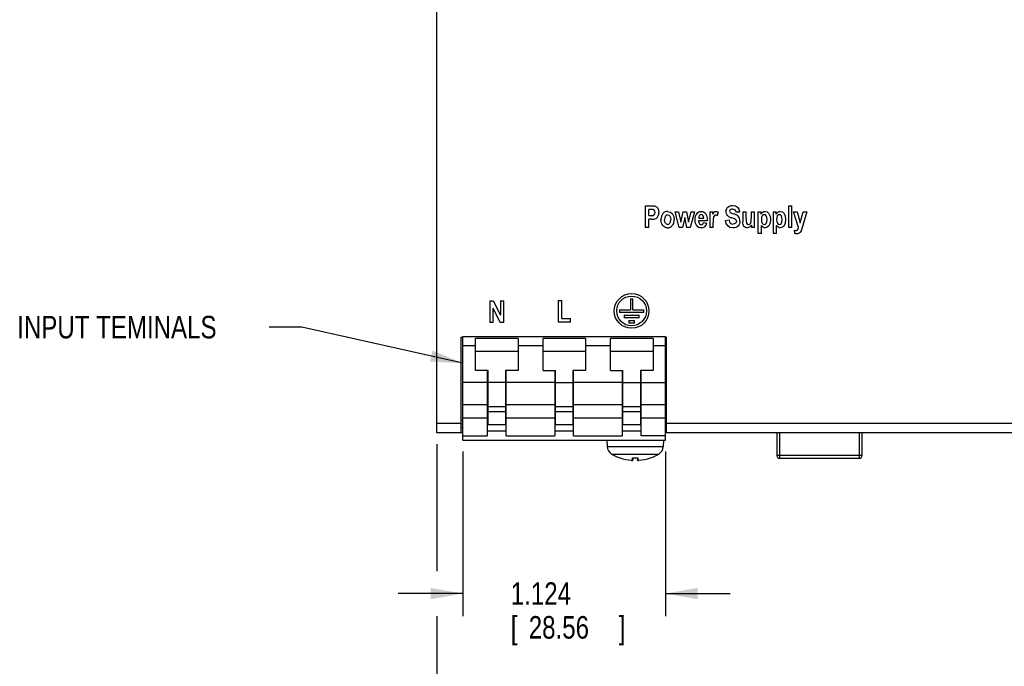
# Model space of a CAD drawing. Header units: inches. Extents: x 0 to 34, y 0 to 22.
# Tile 10 of 54: x 22.9 to 28.4, y 4.3 to 7.9. Entities that reach past the tile are written whole.
import ezdxf

# ---------------------------------------------------------------- set-up
doc = ezdxf.new("R2010")
doc.units = ezdxf.units.IN
doc.header["$LTSCALE"] = 1.87
doc.header["$MEASUREMENT"] = 0
doc.layers.get('0').update_dxf_attribs({"linetype": 'CONTINUOUS'})
doc.layers.add('DETAIL', color=7, linetype='CONTINUOUS')
doc.layers.add('DIMENSIONS', color=7, linetype='CONTINUOUS')
doc.styles.get("Standard").update_dxf_attribs({"font": 'txt', "width": 0.8})
doc.dimstyles.new('DIMSTYLE_1', dxfattribs={"dimtxt": 0.125, "dimasz": 0.18, "dimexe": 0.18, "dimexo": 0.0625, "dimgap": 0.09, "dimtad": 0, "dimtih": 1, "dimtoh": 1, "dimdec": 3, "dimzin": 4, "dimdsep": 46, "dimtxsty": 'STANDARD', "dimblk": '_FILLED', "dimblk1": '_FILLED', "dimblk2": '_FILLED', "dimcen": 0.09, "dimadec": 0, "dimazin": 0, "dimtp": 0.01, "dimtm": 0.01, "dimtfac": 1, "dimtdec": 3, "dimtofl": 0, "dimtmove": 0, "dimatfit": 3, "dimldrblk": '_FILLED', "dimfxl": 1, "dimtolj": 1, "dimtzin": 4, "dimarcsym": 0})

# ---------------------------------------------------------------- blocks, each defined once
blk = doc.blocks.new('_FILLED')
at = {"color": 0, "linetype": 'BYBLOCK'}
blk.add_solid([(0, 0), (-1, 0.174), (-1, -0.174)], dxfattribs=at)
blk = doc.blocks.new('*D3')
at = {"layer": 'DIMENSIONS', "color": 2, "linetype": 'CONTINUOUS'}
for p, q in [((27.5467, 10.5697), (29.3041, 10.5697)), ((29.1791, 10.5697), (29.1791, 8.3619)), ((29.1791, 5.5736), (29.1791, 7.9244)), ((28.4916, 5.5736), (29.3041, 5.5736))]:
    blk.add_line(p, q, dxfattribs=at)
at = {"layer": 'DIMENSIONS', "color": 2, "linetype": 'CONTINUOUS', "xscale": 0.18, "yscale": 0.18, "zscale": 0.18}
for p, rotation in [((29.1791, 10.5697), 90), ((29.1791, 5.5736), 270)]:
    blk.add_blockref('_FILLED', p, dxfattribs=dict(at, rotation=rotation))
at = {"layer": 'DIMENSIONS', "color": 2, "linetype": 'CONTINUOUS', "width": 0.8}
for s, p in [('4.996', (28.8291, 8.1744)), ('[', (28.8291, 7.9869)), ('126.9', (28.9291, 7.9869)), (']', (29.4291, 7.9869))]:
    blk.add_text(s, height=0.125, dxfattribs=at).set_placement(p)
blk = doc.blocks.new('*D5')
at = {"layer": 'DIMENSIONS', "color": 2, "linetype": 'CONTINUOUS'}
for p, q in [((25.3464, 5.4698), (25.3464, 4.5569)), ((26.4708, 5.4698), (26.4708, 4.5569)), ((25.3464, 4.6819), (24.9864, 4.6819)), ((26.4708, 4.6819), (26.8308, 4.6819))]:
    blk.add_line(p, q, dxfattribs=at)
at = {"layer": 'DIMENSIONS', "color": 2, "linetype": 'CONTINUOUS', "xscale": 0.18, "yscale": 0.18, "zscale": 0.18}
blk.add_blockref('_FILLED', (25.3464, 4.6819), dxfattribs=at)
at = {"layer": 'DIMENSIONS', "color": 2, "linetype": 'CONTINUOUS', "xscale": 0.18, "yscale": 0.18, "zscale": 0.18, "rotation": 180}
blk.add_blockref('_FILLED', (26.4708, 4.6819), dxfattribs=at)
at = {"layer": 'DIMENSIONS', "color": 2, "linetype": 'CONTINUOUS', "width": 0.8}
for s, p in [('1.124', (25.6118, 4.6194)), ('[', (25.6118, 4.4319)), ('28.56', (25.7118, 4.4319)), (']', (26.2118, 4.4319))]:
    blk.add_text(s, height=0.125, dxfattribs=at).set_placement(p)
blk = doc.blocks.new('*D6')
at = {"layer": 'DIMENSIONS', "color": 2, "linetype": 'CONTINUOUS'}
for p, q in [((28.4291, 5.5626), (28.4291, 3.8069)), ((25.2007, 5.5111), (25.2007, 4.8069)), ((25.2007, 4.5569), (25.2007, 3.8069)), ((25.2007, 3.9319), (26.3758, 3.9319)), ((28.4291, 3.9319), (27.0008, 3.9319))]:
    blk.add_line(p, q, dxfattribs=at)
at = {"layer": 'DIMENSIONS', "color": 2, "linetype": 'CONTINUOUS', "xscale": 0.18, "yscale": 0.18, "zscale": 0.18, "rotation": 180}
blk.add_blockref('_FILLED', (25.2007, 3.9319), dxfattribs=at)
at = {"layer": 'DIMENSIONS', "color": 2, "linetype": 'CONTINUOUS', "xscale": 0.18, "yscale": 0.18, "zscale": 0.18}
blk.add_blockref('_FILLED', (28.4291, 3.9319), dxfattribs=at)
at = {"layer": 'DIMENSIONS', "color": 2, "linetype": 'CONTINUOUS', "width": 0.8}
for s, p in [('3.228', (26.4383, 3.8694)), ('[', (26.4383, 3.6819)), ('82', (26.5383, 3.6819)), (']', (26.7383, 3.6819))]:
    blk.add_text(s, height=0.125, dxfattribs=at).set_placement(p)

msp = doc.modelspace()

# ---------------------------------------------------------------- linework, layer by layer
at = {"color": 7, "linetype": 'CONTINUOUS'}
for p, q in [((25.2007, 5.5736), (25.2007, 10.4555)), ((26.3588, 6.8337), (26.3907, 6.8337)), ((26.3588, 6.8337), (26.3588, 6.7137)), ((26.3883, 6.8134), (26.3786, 6.8134)), ((26.3786, 6.7793), (26.3786, 6.8134)), ((26.5252, 6.8006), (26.5435, 6.8006)), ((26.5478, 6.7137), (26.5252, 6.8006)), ((26.5435, 6.8006), (26.5569, 6.7436)), ((26.5569, 6.7436), (26.5693, 6.8006)), ((26.5693, 6.8006), (26.5873, 6.8006)), ((26.5873, 6.8006), (26.5993, 6.7436)), ((26.5993, 6.7436), (26.6131, 6.8006)), ((26.6317, 6.8006), (26.6086, 6.7137)), ((26.6131, 6.8006), (26.6317, 6.8006)), ((26.7172, 6.8006), (26.7347, 6.8006)), ((26.7172, 6.8006), (26.7172, 6.7137)), ((26.7347, 6.7883), (26.7347, 6.8006)), ((26.7633, 6.7984), (26.7574, 6.7782)), ((26.8821, 6.7994), (26.8621, 6.7984)), ((26.901, 6.8006), (26.9199, 6.8006)), ((26.901, 6.8006), (26.901, 6.7456)), ((26.9199, 6.7606), (26.9199, 6.8006)), ((26.9469, 6.8006), (26.9658, 6.8006)), ((26.9469, 6.8006), (26.9469, 6.7639)), ((26.9658, 6.7137), (26.9658, 6.8006)), ((26.9849, 6.8006), (27.0024, 6.8006)), ((26.9849, 6.8006), (26.9849, 6.6805)), ((27.0024, 6.7879), (27.0024, 6.8006)), ((27.069, 6.8006), (27.0865, 6.8006)), ((27.069, 6.8006), (27.069, 6.6805)), ((27.0865, 6.7879), (27.0865, 6.8006)), ((27.1536, 6.8337), (27.1725, 6.8337)), ((27.1536, 6.8337), (27.1536, 6.7137)), ((27.1725, 6.7137), (27.1725, 6.8337)), ((27.1829, 6.8006), (27.203, 6.8006)), ((27.21, 6.7134), (27.1829, 6.8006)), ((27.203, 6.8006), (27.22, 6.7388)), ((27.22, 6.7388), (27.2366, 6.8006)), ((27.2562, 6.8006), (27.2261, 6.7004)), ((27.2366, 6.8006), (27.2562, 6.8006)), ((26.3786, 6.7793), (26.3896, 6.7793)), ((26.3916, 6.759), (26.3786, 6.759)), ((26.3786, 6.7137), (26.3786, 6.759)), ((26.5783, 6.7695), (26.566, 6.7137)), ((26.5906, 6.7137), (26.5783, 6.7695)), ((26.7026, 6.7505), (26.6553, 6.7505)), ((26.6557, 6.7647), (26.6838, 6.7647)), ((26.6829, 6.7413), (26.7016, 6.7374)), ((26.7026, 6.7532), (26.7026, 6.7505)), ((26.7361, 6.7137), (26.7361, 6.7405)), ((26.8049, 6.7528), (26.8242, 6.7551)), ((26.9482, 6.7267), (26.9482, 6.7137)), ((26.3786, 6.7137), (26.3588, 6.7137)), ((26.566, 6.7137), (26.5478, 6.7137)), ((26.6086, 6.7137), (26.5906, 6.7137)), ((26.7361, 6.7137), (26.7172, 6.7137)), ((26.9658, 6.7137), (26.9482, 6.7137)), ((27.0038, 6.6805), (26.9849, 6.6805)), ((27.0038, 6.6805), (27.0038, 6.7243)), ((27.0879, 6.6805), (27.069, 6.6805)), ((27.0879, 6.6805), (27.0879, 6.7243)), ((27.1725, 6.7137), (27.1536, 6.7137)), ((27.1891, 6.6799), (27.1875, 6.6978)), ((25.4955, 6.3069), (25.5149, 6.3069)), ((25.4955, 6.3069), (25.4955, 6.1868)), ((25.5149, 6.3069), (25.5551, 6.2267)), ((25.5551, 6.3069), (25.5736, 6.3069)), ((25.5551, 6.3069), (25.5551, 6.2267)), ((25.5736, 6.1868), (25.5736, 6.3069)), ((25.8747, 6.3077), (25.8946, 6.3077)), ((25.8747, 6.3077), (25.8747, 6.1886)), ((25.8946, 6.209), (25.8946, 6.3077)), ((26.2763, 6.3173), (26.2901, 6.3173)), ((26.2763, 6.3173), (26.2763, 6.2563)), ((26.2901, 6.2563), (26.2901, 6.3173)), ((25.5536, 6.1868), (25.514, 6.2652)), ((25.514, 6.1868), (25.514, 6.2652)), ((26.2163, 6.2563), (26.2763, 6.2563)), ((26.2163, 6.2563), (26.2163, 6.2425)), ((26.3501, 6.2425), (26.2163, 6.2425)), ((26.2901, 6.2563), (26.3501, 6.2563)), ((26.3501, 6.2425), (26.3501, 6.2563)), ((25.514, 6.1868), (25.4955, 6.1868)), ((25.5736, 6.1868), (25.5536, 6.1868)), ((25.944, 6.1886), (25.8747, 6.1886)), ((25.8946, 6.209), (25.944, 6.209)), ((25.944, 6.1886), (25.944, 6.209)), ((26.2422, 6.2267), (26.3243, 6.2267)), ((26.2422, 6.2267), (26.2422, 6.213)), ((26.3243, 6.213), (26.2422, 6.213)), ((26.268, 6.1973), (26.2982, 6.1973)), ((26.268, 6.1973), (26.268, 6.1834)), ((26.2982, 6.1834), (26.268, 6.1834)), ((26.2982, 6.1834), (26.2982, 6.1973)), ((26.3243, 6.213), (26.3243, 6.2267)), ((25.3346, 6.1051), (25.3464, 6.1051)), ((25.3346, 6.1051), (25.3346, 5.5736)), ((25.3464, 6.109), (26.4708, 6.109)), ((25.3464, 5.5323), (25.3464, 6.109)), ((25.6529, 6.0966), (25.4167, 6.0966)), ((25.4167, 5.9195), (25.4167, 6.0966)), ((25.6529, 6.0966), (25.6529, 5.9195)), ((26.0277, 6.0966), (25.7915, 6.0966)), ((25.7915, 5.9195), (25.7915, 6.0966)), ((26.0277, 6.0966), (26.0277, 5.9195)), ((26.4025, 6.0966), (26.1663, 6.0966)), ((26.1663, 5.9195), (26.1663, 6.0966)), ((26.4025, 6.0966), (26.4025, 5.9195)), ((26.4708, 5.5323), (26.4708, 6.109)), ((26.4708, 6.1051), (26.4763, 6.1051)), ((26.4763, 5.5736), (26.4763, 6.1051)), ((25.3464, 6.0578), (25.4167, 6.0578)), ((25.4167, 6.0271), (25.6529, 6.0271)), ((25.6529, 6.0578), (25.7915, 6.0578)), ((25.7915, 6.0271), (26.0277, 6.0271)), ((26.0277, 6.0578), (26.1663, 6.0578)), ((26.1663, 6.0271), (26.4025, 6.0271)), ((26.4025, 6.0578), (26.4708, 6.0578)), ((25.4855, 5.9195), (25.4167, 5.9195)), ((25.4816, 5.9195), (25.4816, 5.5579)), ((25.4855, 5.6204), (25.4855, 5.9195)), ((25.6529, 5.9195), (25.582, 5.9195)), ((25.582, 5.9195), (25.582, 5.6204)), ((25.5859, 5.5579), (25.5859, 5.9195)), ((25.7915, 5.9195), (25.8604, 5.9195)), ((25.8564, 5.9195), (25.8564, 5.5579)), ((25.8604, 5.6204), (25.8604, 5.9195)), ((26.0277, 5.9195), (25.9568, 5.9195)), ((25.9568, 5.9195), (25.9568, 5.6204)), ((25.9607, 5.5579), (25.9607, 5.9195)), ((26.1663, 5.9195), (26.2352, 5.9195)), ((26.2312, 5.9195), (26.2312, 5.5579)), ((26.2352, 5.6204), (26.2352, 5.9195)), ((26.4025, 5.9195), (26.3316, 5.9195)), ((26.3316, 5.9195), (26.3316, 5.6204)), ((26.3355, 5.5579), (26.3355, 5.9195)), ((25.4816, 5.8531), (25.3464, 5.8531)), ((25.582, 5.8531), (25.4855, 5.8531)), ((25.8564, 5.8531), (25.5859, 5.8531)), ((25.8604, 5.8531), (25.9568, 5.8531)), ((26.2312, 5.8531), (25.9607, 5.8531)), ((26.2352, 5.8531), (26.3316, 5.8531)), ((26.3355, 5.8531), (26.4708, 5.8531)), ((25.4816, 5.73), (25.3464, 5.73)), ((25.582, 5.7185), (25.4855, 5.7185)), ((25.4855, 5.6921), (25.582, 5.6921)), ((25.8564, 5.73), (25.5859, 5.73)), ((25.9568, 5.7185), (25.8604, 5.7185)), ((25.8604, 5.6921), (25.9568, 5.6921)), ((26.2312, 5.73), (25.9607, 5.73)), ((26.3316, 5.7185), (26.2352, 5.7185)), ((26.2352, 5.6921), (26.3316, 5.6921)), ((26.4708, 5.73), (26.3355, 5.73)), ((25.3346, 5.6464), (25.3464, 5.6464)), ((25.3464, 5.6565), (25.4816, 5.6565)), ((25.5859, 5.6565), (25.8564, 5.6565)), ((25.9607, 5.6565), (26.2312, 5.6565)), ((26.3355, 5.6565), (26.4708, 5.6565)), ((26.4708, 5.6464), (26.4763, 5.6464)), ((25.3346, 5.6251), (25.2007, 5.6251)), ((25.3464, 5.6228), (25.3346, 5.6228)), ((25.3346, 5.6031), (25.3464, 5.6031)), ((25.4816, 5.5858), (25.5859, 5.5858)), ((25.4855, 5.6204), (25.582, 5.6204)), ((25.8564, 5.5858), (25.9607, 5.5858)), ((25.8604, 5.6204), (25.9568, 5.6204)), ((26.2312, 5.5858), (26.3355, 5.5858)), ((26.2352, 5.6204), (26.3316, 5.6204)), ((26.4763, 5.6228), (26.4708, 5.6228)), ((26.4708, 5.6031), (26.4763, 5.6031)), ((28.4291, 5.6251), (26.4763, 5.6251)), ((25.3464, 5.5736), (25.2007, 5.5736)), ((25.3464, 5.5579), (25.4816, 5.5579)), ((25.3464, 5.5323), (26.4708, 5.5323)), ((25.5859, 5.5579), (25.8564, 5.5579)), ((25.9607, 5.5579), (26.2312, 5.5579)), ((26.1459, 5.5323), (26.1471, 5.4983)), ((26.4708, 5.5579), (26.3355, 5.5579)), ((26.4602, 5.5323), (26.459, 5.4983)), ((28.4291, 5.5736), (26.4708, 5.5736)), ((27.0905, 5.5736), (27.0905, 5.4476)), ((27.1062, 5.4319), (27.1062, 5.5736)), ((27.5472, 5.5736), (27.5472, 5.4319)), ((27.5629, 5.4476), (27.5629, 5.5736)), ((26.1471, 5.4983), (26.459, 5.4983)), ((26.1721, 5.4561), (26.4341, 5.4561)), ((26.2174, 5.4348), (26.2187, 5.4348)), ((26.2824, 5.4213), (26.2826, 5.4213)), ((26.2826, 5.4213), (26.2832, 5.4213)), ((26.2832, 5.4213), (26.2837, 5.4212)), ((26.2837, 5.4212), (26.2842, 5.4212)), ((26.2842, 5.4212), (26.2847, 5.4212)), ((26.2846, 5.4212), (26.2851, 5.4211)), ((26.2851, 5.4211), (26.2855, 5.4211)), ((26.2855, 5.4211), (26.2859, 5.4211)), ((26.2859, 5.4211), (26.2863, 5.4211)), ((26.2863, 5.4211), (26.2866, 5.4211)), ((26.2866, 5.4211), (26.2869, 5.4211)), ((26.2869, 5.4211), (26.2872, 5.4211)), ((26.2872, 5.4211), (26.2875, 5.4211)), ((26.2875, 5.4211), (26.2877, 5.4211)), ((26.2877, 5.4211), (26.2879, 5.4211)), ((26.2885, 5.4348), (26.3177, 5.4348)), ((26.2885, 5.4213), (26.2885, 5.4348)), ((26.2898, 5.4345), (26.3164, 5.4345)), ((26.2904, 5.4224), (26.2905, 5.4227)), ((26.2905, 5.423), (26.2906, 5.4233)), ((26.2906, 5.4345), (26.2906, 5.4233)), ((26.3156, 5.4345), (26.3156, 5.4233)), ((26.3177, 5.4348), (26.3177, 5.4213)), ((26.3178, 5.4212), (26.318, 5.4212)), ((26.3875, 5.4348), (26.3887, 5.4348)), ((27.5629, 5.4476), (27.0905, 5.4476)), ((27.5472, 5.4319), (27.1062, 5.4319))]:
    msp.add_line(p, q, dxfattribs=at)
for points in [[(26.2879, 5.4211), (26.2881, 5.4212), (26.2883, 5.4212), (26.2885, 5.4212), (26.2887, 5.4212), (26.2889, 5.4213), (26.289, 5.4213), (26.2892, 5.4214), (26.2894, 5.4215), (26.2896, 5.4216), (26.2898, 5.4217), (26.29, 5.4219), (26.2902, 5.4222), (26.2904, 5.4224), (26.2905, 5.4227), (26.2905, 5.423)], [(26.3156, 5.4233), (26.3156, 5.423), (26.3157, 5.4227), (26.3158, 5.4224), (26.3159, 5.4222), (26.3161, 5.4219), (26.3163, 5.4217), (26.3165, 5.4216), (26.3167, 5.4215), (26.3169, 5.4214), (26.3171, 5.4213), (26.3173, 5.4213)], [(26.3173, 5.4213), (26.3175, 5.4212), (26.3176, 5.4212), (26.3178, 5.4212)], [(26.318, 5.4212), (26.3182, 5.4211), (26.3184, 5.4211), (26.3187, 5.4211), (26.3189, 5.4211), (26.3192, 5.4211), (26.3195, 5.4211), (26.3199, 5.4211), (26.3202, 5.4211), (26.3206, 5.4211), (26.321, 5.4211), (26.3215, 5.4212), (26.3219, 5.4212), (26.3224, 5.4212), (26.323, 5.4213), (26.3235, 5.4213), (26.3237, 5.4213)]]:
    msp.add_lwpolyline(points, dxfattribs=at)
for radius in [0.0964, 0.0827]:
    msp.add_circle((26.2832, 6.2503), radius, dxfattribs=at)
for centre, radius, start, end in [((26.1983, 5.5001), 0.0512, 182, 239.2087), ((26.4079, 5.5001), 0.0512, 300.7913, 358), ((26.3031, 5.676), 0.2559, 239.2087, 250.4409), ((26.3031, 5.676), 0.2555, 250.7043, 265.3614), ((26.3031, 5.676), 0.2555, 274.6386, 289.2957), ((26.3031, 5.676), 0.2559, 289.5591, 300.7913), ((27.1062, 5.4476), 0.0157, 180, 270), ((27.5472, 5.4476), 0.0157, 270, 360)]:
    msp.add_arc(centre, radius, start, end, dxfattribs=at)
for points in [[(26.8084, 6.8022), (26.8084, 6.812), (26.8156, 6.8297), (26.8331, 6.8358), (26.8446, 6.8358)], [(26.8446, 6.8358), (26.8679, 6.8358), (26.8814, 6.8226), (26.8821, 6.7991)], [(26.3907, 6.8337), (26.4026, 6.8337), (26.4104, 6.8332), (26.4141, 6.8321)], [(26.4141, 6.8321), (26.4257, 6.8283), (26.4342, 6.8159), (26.4342, 6.7967)], [(26.4828, 6.8027), (26.4726, 6.8027), (26.4547, 6.7948), (26.446, 6.7711), (26.446, 6.7584)], [(26.4828, 6.784), (26.4732, 6.784), (26.4653, 6.7747), (26.4653, 6.7572)], [(26.4828, 6.8027), (26.5058, 6.8027), (26.5197, 6.7817), (26.5197, 6.7577)], [(26.4828, 6.784), (26.4924, 6.784), (26.5004, 6.7746), (26.5004, 6.7573)], [(26.636, 6.7566), (26.636, 6.7712), (26.6394, 6.7828), (26.6462, 6.7916)], [(26.6462, 6.7916), (26.652, 6.799), (26.6595, 6.8027), (26.6687, 6.8027)], [(26.6698, 6.7851), (26.6658, 6.7851), (26.6624, 6.7833), (26.6597, 6.7797)], [(26.6687, 6.8027), (26.6788, 6.8027), (26.6868, 6.7989), (26.6926, 6.7913)], [(26.6838, 6.7647), (26.6835, 6.7783), (26.6773, 6.7851), (26.6698, 6.7851)], [(26.6926, 6.7913), (26.6992, 6.7829), (26.7026, 6.7704), (26.7026, 6.7539)], [(26.7347, 6.7883), (26.7406, 6.7999), (26.7447, 6.8027), (26.7509, 6.8027)], [(26.7486, 6.782), (26.7483, 6.782), (26.748, 6.782), (26.7476, 6.7819)], [(26.7574, 6.7782), (26.7543, 6.7807), (26.7513, 6.782), (26.7486, 6.782)], [(26.7509, 6.8027), (26.7552, 6.8027), (26.7594, 6.8012), (26.7633, 6.7984)], [(26.8442, 6.8158), (26.8334, 6.8158), (26.8274, 6.8107), (26.8274, 6.8041)], [(26.8274, 6.8041), (26.8274, 6.8008), (26.8287, 6.7981), (26.8313, 6.7958)], [(26.8313, 6.7958), (26.834, 6.7936), (26.84, 6.7911), (26.8494, 6.7884)], [(26.8442, 6.8158), (26.8547, 6.8158), (26.8603, 6.8114), (26.8621, 6.7986)], [(26.8848, 6.7486), (26.8848, 6.7593), (26.8794, 6.7759), (26.8644, 6.7841), (26.8494, 6.7884)], [(27.0024, 6.7879), (27.0073, 6.797), (27.0156, 6.8027), (27.0247, 6.8027)], [(27.0196, 6.7845), (27.0104, 6.7845), (27.0035, 6.7759), (27.0035, 6.7586)], [(27.0353, 6.7574), (27.0353, 6.776), (27.0284, 6.7845), (27.0196, 6.7845)], [(27.0247, 6.8027), (27.0409, 6.8027), (27.0546, 6.7865), (27.0546, 6.7579)], [(27.0865, 6.7879), (27.0913, 6.797), (27.0996, 6.8027), (27.1087, 6.8027)], [(27.1037, 6.7845), (27.0945, 6.7845), (27.0876, 6.7759), (27.0876, 6.7586)], [(27.1193, 6.7574), (27.1193, 6.776), (27.1124, 6.7845), (27.1037, 6.7845)], [(27.1087, 6.8027), (27.125, 6.8027), (27.1386, 6.7865), (27.1386, 6.7579)], [(26.3896, 6.7793), (26.3972, 6.7793), (26.4016, 6.7797), (26.4047, 6.7809)], [(26.4829, 6.7116), (26.4617, 6.7116), (26.446, 6.7283), (26.446, 6.7584)], [(26.483, 6.7303), (26.4733, 6.7303), (26.4653, 6.7395), (26.4653, 6.7572)], [(26.4829, 6.7116), (26.4928, 6.7116), (26.5111, 6.7199), (26.5197, 6.7442), (26.5197, 6.7577)], [(26.483, 6.7303), (26.4926, 6.7303), (26.5004, 6.7396), (26.5004, 6.7573)], [(26.6462, 6.7222), (26.6394, 6.7304), (26.636, 6.7419), (26.636, 6.7566)], [(26.6553, 6.7505), (26.6555, 6.7367), (26.6622, 6.7288), (26.6707, 6.7288)], [(26.6597, 6.7797), (26.6569, 6.7761), (26.6556, 6.7711), (26.6557, 6.7647)], [(26.6705, 6.7116), (26.6858, 6.7116), (26.6966, 6.72), (26.7016, 6.7374)], [(26.6707, 6.7288), (26.6768, 6.7288), (26.6809, 6.733), (26.6829, 6.7413)], [(26.8451, 6.7116), (26.821, 6.7116), (26.8076, 6.7253), (26.8049, 6.7528)], [(26.8213, 6.7747), (26.8251, 6.7719), (26.8299, 6.7696), (26.8368, 6.7673)], [(26.8242, 6.7551), (26.8264, 6.7398), (26.8336, 6.7321), (26.8457, 6.7321)], [(26.8399, 6.7664), (26.8388, 6.7667), (26.8378, 6.767), (26.8368, 6.7673)], [(26.8649, 6.7485), (26.8649, 6.7392), (26.8576, 6.7321), (26.8457, 6.7321)], [(26.8649, 6.7485), (26.8649, 6.7489), (26.8649, 6.7493), (26.8649, 6.7498)], [(26.8821, 6.7332), (26.8804, 6.7287), (26.8778, 6.7247), (26.8742, 6.7214)], [(26.8848, 6.7486), (26.8848, 6.7431), (26.8839, 6.7379), (26.8821, 6.7332)], [(26.9246, 6.7116), (26.9175, 6.7116), (26.9051, 6.7175), (26.901, 6.7326), (26.901, 6.7456)], [(26.9482, 6.7267), (26.943, 6.7172), (26.9339, 6.7116), (26.9246, 6.7116)], [(27.0035, 6.7586), (27.0035, 6.7389), (27.0109, 6.7299), (27.0199, 6.7299)], [(27.0199, 6.7299), (27.0285, 6.7299), (27.0353, 6.7379), (27.0353, 6.7574)], [(27.0546, 6.7579), (27.0546, 6.728), (27.041, 6.7116), (27.0246, 6.7116)], [(27.0876, 6.7586), (27.0876, 6.7389), (27.095, 6.7299), (27.104, 6.7299)], [(27.104, 6.7299), (27.1126, 6.7299), (27.1193, 6.7379), (27.1193, 6.7574)], [(27.1386, 6.7579), (27.1386, 6.728), (27.125, 6.7116), (27.1087, 6.7116)], [(26.6705, 6.7116), (26.66, 6.7116), (26.6519, 6.7151), (26.6462, 6.7222)], [(26.8742, 6.7214), (26.8677, 6.7153), (26.8581, 6.7116), (26.8451, 6.7116)], [(27.0246, 6.7116), (27.0171, 6.7116), (27.0111, 6.7147), (27.0038, 6.7243)], [(27.1087, 6.7116), (27.1012, 6.7116), (27.0951, 6.7147), (27.0879, 6.7243)], [(27.1875, 6.6978), (27.1904, 6.6972), (27.193, 6.6968), (27.1954, 6.6968)], [(27.1999, 6.6785), (27.1962, 6.6785), (27.1926, 6.6789), (27.1891, 6.6799)], [(27.1954, 6.6968), (27.2025, 6.6968), (27.207, 6.7008), (27.21, 6.7134)], [(26.2905, 5.423), (26.2906, 5.4231), (26.2906, 5.4232), (26.2906, 5.4233)], [(26.3156, 5.423), (26.3156, 5.4231), (26.3156, 5.4232), (26.3156, 5.4233)]]:
    msp.add_open_spline(points, degree=3, dxfattribs=at)
for points, knots in [([(26.4137, 6.7964), (26.4137, 6.8024), (26.4097, 6.8097), (26.4037, 6.8129), (26.3945, 6.8134), (26.3883, 6.8134)], [0, 0, 0, 0, 0.5, 0.75, 1, 1, 1, 1]), ([(26.3916, 6.759), (26.4007, 6.759), (26.4146, 6.7603), (26.4272, 6.7684), (26.4342, 6.7837), (26.4342, 6.7967)], [0, 0, 0, 0, 0.25, 0.5, 1, 1, 1, 1]), ([(26.4047, 6.7809), (26.4061, 6.7814), (26.4109, 6.7843), (26.4137, 6.7905), (26.4137, 6.7964)], [0, 0, 0, 0, 0.241782, 1, 1, 1, 1]), ([(26.7476, 6.7819), (26.7441, 6.7816), (26.7398, 6.7786), (26.7377, 6.771), (26.7372, 6.7678)], [0, 0, 0, 0, 0.713725, 1, 1, 1, 1]), ([(26.8213, 6.7747), (26.8192, 6.7762), (26.8122, 6.7831), (26.8084, 6.7938), (26.8084, 6.8022)], [0, 0, 0, 0, 0.248067, 1, 1, 1, 1]), ([(26.7372, 6.7678), (26.7371, 6.7667), (26.7364, 6.7605), (26.7361, 6.7507), (26.7361, 6.7405)], [0, 0, 0, 0, 0.208768, 1, 1, 1, 1]), ([(26.8576, 6.7602), (26.8569, 6.7605), (26.8535, 6.762), (26.8469, 6.7642), (26.8399, 6.7664)], [0, 0, 0, 0, 0.229983, 1, 1, 1, 1]), ([(26.8649, 6.7498), (26.8646, 6.7533), (26.8624, 6.7572), (26.8592, 6.7594), (26.8576, 6.7602)], [0, 0, 0, 0, 0.718437, 1, 1, 1, 1]), ([(26.9199, 6.7606), (26.9199, 6.7521), (26.9202, 6.7398), (26.9222, 6.7329), (26.9275, 6.7292), (26.9317, 6.7292)], [0, 0, 0, 0, 0.25, 0.5, 1, 1, 1, 1]), ([(26.9317, 6.7292), (26.9363, 6.7292), (26.9435, 6.7342), (26.9465, 6.7422), (26.9469, 6.7551), (26.9469, 6.7639)], [0, 0, 0, 0, 0.5, 0.75, 1, 1, 1, 1]), ([(27.2261, 6.7004), (27.223, 6.6915), (27.2176, 6.6821), (27.207, 6.6785), (27.1999, 6.6785)], [0, 0, 0, 0, 0.497309, 1, 1, 1, 1]), ([(26.2824, 5.4213), (26.2826, 5.4213), (26.283, 5.4213), (26.2835, 5.4212), (26.2841, 5.4212), (26.2846, 5.4212), (26.2851, 5.4211), (26.2856, 5.4211), (26.286, 5.4211), (26.2865, 5.4211), (26.2869, 5.4211), (26.2872, 5.4211), (26.2875, 5.4211), (26.2878, 5.4211), (26.288, 5.4212), (26.2882, 5.4212), (26.2883, 5.4212), (26.2884, 5.4213), (26.2885, 5.4213), (26.2885, 5.4213)], [0, 0, 0, 0, 0.093686, 0.185839, 0.275666, 0.362462, 0.44567, 0.524955, 0.600069, 0.670431, 0.735076, 0.793256, 0.844643, 0.889021, 0.926165, 0.95574, 0.977528, 0.991742, 1, 1, 1, 1]), ([(26.2885, 5.4213), (26.2886, 5.4213), (26.2888, 5.4213), (26.289, 5.4214), (26.2893, 5.4215), (26.2896, 5.4216), (26.2898, 5.4218), (26.2901, 5.422), (26.2902, 5.4222), (26.2904, 5.4224), (26.2905, 5.4227), (26.2905, 5.4229), (26.2905, 5.423)], [0, 0, 0, 0, 0.102065, 0.204122, 0.306156, 0.408156, 0.510112, 0.612021, 0.71388, 0.815693, 0.917469, 1, 1, 1, 1]), ([(26.2889, 5.4348), (26.2889, 5.4348), (26.2889, 5.4348), (26.289, 5.4347), (26.2891, 5.4346), (26.2892, 5.4346), (26.2893, 5.4345), (26.2894, 5.4345), (26.2896, 5.4345), (26.2897, 5.4345), (26.2898, 5.4345)], [0, 0, 0, 0, 0.0678, 0.152398, 0.257036, 0.379376, 0.516778, 0.667065, 0.828804, 1, 1, 1, 1]), ([(26.2905, 5.423), (26.2905, 5.423), (26.2905, 5.423), (26.2905, 5.423), (26.2905, 5.423)], [0, 0, 0, 0, 0.939178, 1, 1, 1, 1]), ([(26.3177, 5.4213), (26.3176, 5.4213), (26.3174, 5.4213), (26.3171, 5.4214), (26.3168, 5.4215), (26.3165, 5.4216), (26.3163, 5.4218), (26.3161, 5.422), (26.3159, 5.4222), (26.3158, 5.4224), (26.3157, 5.4227), (26.3156, 5.4229), (26.3156, 5.423)], [0, 0, 0, 0, 0.102226, 0.204444, 0.306639, 0.408801, 0.51092, 0.612991, 0.715014, 0.816992, 0.918932, 1, 1, 1, 1]), ([(26.3156, 5.423), (26.3156, 5.423), (26.3156, 5.423), (26.3156, 5.423), (26.3156, 5.423)], [0, 0, 0, 0, 0.930389, 1, 1, 1, 1]), ([(26.3164, 5.4345), (26.3164, 5.4345), (26.3165, 5.4345), (26.3167, 5.4345), (26.3168, 5.4345), (26.317, 5.4346), (26.3171, 5.4346), (26.3172, 5.4347), (26.3172, 5.4348), (26.3172, 5.4348), (26.3172, 5.4348)], [0, 0, 0, 0, 0.171167, 0.332864, 0.483158, 0.620588, 0.742983, 0.847639, 0.932244, 1, 1, 1, 1]), ([(26.3177, 5.4213), (26.3177, 5.4213), (26.3177, 5.4213), (26.3178, 5.4212), (26.3179, 5.4212), (26.3181, 5.4212), (26.3183, 5.4211), (26.3186, 5.4211), (26.3189, 5.4211), (26.3193, 5.4211), (26.3197, 5.4211), (26.3201, 5.4211), (26.3205, 5.4211), (26.321, 5.4211), (26.3215, 5.4212), (26.3221, 5.4212), (26.3226, 5.4212), (26.3232, 5.4213), (26.3235, 5.4213), (26.3237, 5.4213)], [0, 0, 0, 0, 0.00826, 0.022474, 0.044259, 0.073827, 0.110958, 0.155344, 0.206774, 0.26504, 0.329787, 0.400228, 0.475393, 0.554746, 0.638011, 0.724819, 0.814583, 0.906579, 1, 1, 1, 1])]:
    msp.add_open_spline(points, degree=3, knots=knots, dxfattribs=at)
at = {"layer": 'DETAIL', "color": 2, "linetype": 'CONTINUOUS'}
for p, q in [((24.4507, 6.1606), (24.2707, 6.1606)), ((25.3464, 5.9604), (24.4507, 6.1606))]:
    msp.add_line(p, q, dxfattribs=at)
msp.add_solid([(25.1639, 5.9692), (25.3464, 5.9604), (25.1775, 6.0302)], dxfattribs=at)

# ---------------------------------------------------------------- texts
at = {"layer": 'DETAIL', "color": 2, "linetype": 'CONTINUOUS', "width": 0.8}
msp.add_text('INPUT TEMINALS', height=0.125, dxfattribs=at).set_placement((22.8707, 6.0981))

# ---------------------------------------------------------------- dimensions: what is measured, and where the dimension line sits
at = {"layer": 'DIMENSIONS', "color": 2, "linetype": 'CONTINUOUS'}
dim = msp.add_linear_dim(base=(29.1791, 10.5697), p1=(28.4916, 5.5736), p2=(27.5467, 10.5697), angle=90, dimstyle='DIMSTYLE_1', dxfattribs=at)
dim.commit()
dim.dimension.update_dxf_attribs({"geometry": '*D3', "text_midpoint": (29.1791, 8.1431), "dimtype": 160})
for base, p1, p2, picture, middle in [((28.4291, 3.9319), (25.2007, 5.5111), (28.4291, 5.5626), '*D6', (26.6883, 3.8381)), ((26.4708, 4.6819), (25.3464, 5.4698), (26.4708, 5.4698), '*D5', (25.9618, 4.5881))]:
    dim = msp.add_linear_dim(base=base, p1=p1, p2=p2, dimstyle='DIMSTYLE_1', dxfattribs=at)
    dim.commit()
    dim.dimension.update_dxf_attribs({"geometry": picture, "text_midpoint": middle, "dimtype": 160})

doc.saveas('drawing.dxf')
